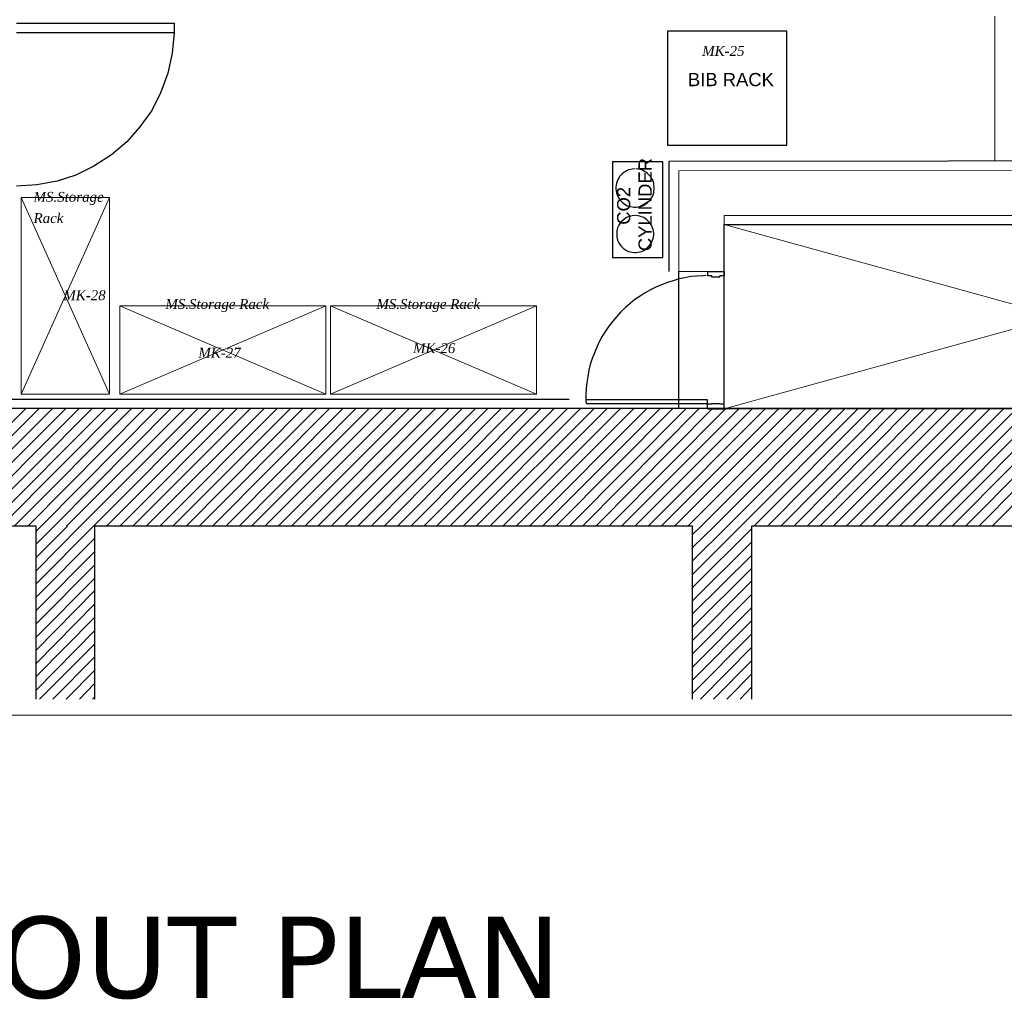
# Model space of a CAD drawing. Header units: millimetres. Extents: x 140304 to 319987, y -10756 to 142544.
# Tile 133 of 203: x 152732 to 157754, y 84516 to 89514. Entities that reach past the tile are written whole.
import ezdxf

# ---------------------------------------------------------------- set-up
doc = ezdxf.new("R2010")
doc.units = ezdxf.units.MM
doc.header["$LTSCALE"] = 10
doc.layers.get('0').update_dxf_attribs({"linetype": 'CONTINUOUS'})
doc.layers.get('Defpoints').update_dxf_attribs({"color": 253, "linetype": 'CONTINUOUS'})
for name, color, linetype, lineweight in [('A wall', 1, 'CONTINUOUS', 15), ('EQUIPMENT', 13, 'CONTINUOUS', 18), ('T', 2, 'CONTINUOUS', 20)]:
    doc.layers.add(name, color=color, linetype=linetype, lineweight=lineweight)
doc.layers.add('hatch', color=7, linetype='CONTINUOUS', lineweight=0, true_color=0x919191)
doc.layers.add('TEXT', color=150, linetype='CONTINUOUS')
doc.styles.get("Standard").update_dxf_attribs({"font": 'verdana.ttf'})

msp = doc.modelspace()

# ---------------------------------------------------------------- linework, layer by layer
for points in [[(152716.4, 89496), (153520.2, 89496)], [(153520.2, 89496), (153520.2, 89447.1)], [(156037, 89454.5), (156037, 88873.2)], [(156645.1, 89454.5), (156037, 89454.5)], [(156645.1, 88873.2), (156645.1, 89454.5)], [(153520.2, 89447.1), (152716.4, 89447.1)], [(153520.2, 89447.1), (153509.9, 89343.3)], [(153509.9, 89343.3), (153487.6, 89240.9)], [(153487.6, 89240.9), (153452, 89144.6)], [(153452, 89144.6), (153406, 89051.2)], [(153406, 89051.2), (153345.2, 88966.6)], [(153345.2, 88966.6), (153278.5, 88891)], [(153278.5, 88891), (153199.9, 88824.2)], [(156037, 88873.2), (156645.1, 88873.2)], [(153199.9, 88824.2), (153110.9, 88766.4)], [(156044.5, 88791.6), (161745.5, 88799)], [(153110.9, 88766.4), (153018.9, 88720.4)], [(156011.9, 88788.7), (155755.3, 88788.7)], [(155755.3, 88788.7), (155755.3, 88300.6)], [(155847.2, 88750.1), (155836.8, 88747.1)], [(155856.1, 88751.6), (155847.2, 88750.1)], [(155870.9, 88753), (155856.1, 88751.6)], [(155885.7, 88751.6), (155876.8, 88753)], [(155896.2, 88750.1), (155885.7, 88751.6)], [(155905.1, 88747.1), (155896.2, 88750.1)], [(156011.9, 88300.6), (156011.9, 88788.7)], [(156044.5, 88229.5), (156044.5, 88791.6)], [(153018.9, 88720.4), (152922.6, 88689.3)], [(155783.4, 88698.2), (155779, 88689.3)], [(155787.9, 88705.6), (155783.4, 88698.2)], [(155792.3, 88713), (155787.9, 88705.6)], [(155798.3, 88720.4), (155792.3, 88713)], [(155805.7, 88727.8), (155798.3, 88720.4)], [(155813.1, 88733.7), (155805.7, 88727.8)], [(155820.5, 88738.2), (155813.1, 88733.7)], [(155827.9, 88742.7), (155820.5, 88738.2)], [(155836.8, 88747.1), (155827.9, 88742.7)], [(155913.9, 88742.7), (155905.1, 88747.1)], [(155921.4, 88738.2), (155913.9, 88742.7)], [(155930.2, 88733.7), (155921.4, 88738.2)], [(155936.2, 88727.8), (155930.2, 88733.7)], [(155943.6, 88720.4), (155936.2, 88727.8)], [(155949.6, 88713), (155943.6, 88720.4)], [(155955.4, 88705.6), (155949.6, 88713)], [(155959.9, 88698.2), (155955.4, 88705.6)], [(155962.9, 88689.3), (155959.9, 88698.2)], [(152818.7, 88671.4), (152716.4, 88664)], [(152922.6, 88689.3), (152818.7, 88671.4)], [(155774.5, 88669.9), (155773.1, 88659.6)], [(155773.1, 88659.6), (155773.1, 88649.2)], [(155773.1, 88649.2), (155774.5, 88640.3)], [(155776, 88678.8), (155774.5, 88669.9)], [(155779, 88689.3), (155776, 88678.8)], [(155965.9, 88678.8), (155962.9, 88689.3)], [(155967.3, 88669.9), (155965.9, 88678.8)], [(155968.8, 88659.6), (155967.3, 88669.9)], [(155967.3, 88640.3), (155968.8, 88649.2)], [(155968.8, 88649.2), (155968.8, 88659.6)], [(155774.5, 88640.3), (155776, 88629.9)], [(155776, 88629.9), (155779, 88621)], [(155779, 88621), (155783.4, 88612.2)], [(155783.4, 88612.2), (155787.9, 88604.7)], [(155787.9, 88604.7), (155792.3, 88595.9)], [(155949.6, 88595.9), (155955.4, 88604.7)], [(155955.4, 88604.7), (155959.9, 88612.2)], [(155959.9, 88612.2), (155962.9, 88621)], [(155962.9, 88621), (155965.9, 88629.9)], [(155965.9, 88629.9), (155967.3, 88640.3)], [(155792.3, 88595.9), (155798.3, 88589.9)], [(155798.3, 88589.9), (155805.7, 88582.5)], [(155805.7, 88582.5), (155813.1, 88576.5)], [(155813.1, 88576.5), (155820.5, 88570.6)], [(155820.5, 88570.6), (155827.9, 88566.2)], [(155827.9, 88566.2), (155836.8, 88563.1)], [(155836.8, 88563.1), (155847.2, 88560.2)], [(155847.2, 88560.2), (155856.1, 88558.8)], [(155856.1, 88558.8), (155866.5, 88557.3)], [(155866.5, 88557.3), (155876.8, 88557.3)], [(155876.8, 88557.3), (155885.7, 88558.8)], [(155885.7, 88558.8), (155896.2, 88560.2)], [(155896.2, 88560.2), (155905.1, 88563.1)], [(155905.1, 88563.1), (155913.9, 88566.2)], [(155913.9, 88566.2), (155921.4, 88570.6)], [(155921.4, 88570.6), (155930.2, 88576.5)], [(155930.2, 88576.5), (155936.2, 88582.5)], [(155936.2, 88582.5), (155943.6, 88589.9)], [(155943.6, 88589.9), (155949.6, 88595.9)], [(155826.5, 88503.9), (155811.6, 88493.4)], [(155838.3, 88508.3), (155826.5, 88503.9)], [(155847.2, 88511.3), (155838.3, 88508.3)], [(155856.1, 88512.8), (155847.2, 88511.3)], [(155870.9, 88514.2), (155856.1, 88512.8)], [(155885.7, 88512.8), (155875.4, 88514.2)], [(155894.7, 88511.3), (155885.7, 88512.8)], [(155903.6, 88508.3), (155894.7, 88511.3)], [(155915.4, 88503.9), (155903.6, 88508.3)], [(155931.7, 88493.4), (155915.4, 88503.9)], [(155782, 88452), (155779, 88443.1)], [(155787.9, 88465.3), (155782, 88452)], [(155798.3, 88480.2), (155787.9, 88465.3)], [(155811.6, 88493.4), (155798.3, 88480.2)], [(155943.6, 88480.2), (155931.7, 88493.4)], [(155954, 88465.3), (155943.6, 88480.2)], [(155959.9, 88452), (155954, 88465.3)], [(155962.9, 88443.1), (155959.9, 88452)], [(156324.7, 88468.3), (159734.4, 88468.3)], [(156324.7, 87528), (156324.7, 88468.3)], [(155779, 88443.1), (155777.5, 88434.2)], [(155777.5, 88434.2), (155777.5, 88425.3)], [(155777.5, 88425.3), (155777.5, 88414.9)], [(155777.5, 88414.9), (155777.5, 88406)], [(155777.5, 88406), (155779, 88397.1)], [(155779, 88397.1), (155782, 88388.2)], [(155959.9, 88388.2), (155962.9, 88397.1)], [(155964.4, 88434.2), (155962.9, 88443.1)], [(155962.9, 88397.1), (155964.4, 88406)], [(155965.9, 88425.3), (155964.4, 88434.2)], [(155964.4, 88406), (155965.9, 88414.9)], [(155965.9, 88414.9), (155965.9, 88425.3)], [(155782, 88388.2), (155787.9, 88374.8)], [(155787.9, 88374.8), (155798.3, 88360)], [(155798.3, 88360), (155811.6, 88346.6)], [(155811.6, 88346.6), (155826.5, 88336.3)], [(155915.4, 88336.3), (155931.7, 88346.6)], [(155931.7, 88346.6), (155943.6, 88360)], [(155943.6, 88360), (155954, 88374.8)], [(155954, 88374.8), (155959.9, 88388.2)], [(155755.3, 88300.6), (156011.9, 88300.6)], [(155826.5, 88336.3), (155838.3, 88331.8)], [(155838.3, 88331.8), (155847.2, 88328.9)], [(155847.2, 88328.9), (155856.1, 88327.4)], [(155856.1, 88327.4), (155866.5, 88325.9)], [(155866.5, 88325.9), (155875.4, 88325.9)], [(155875.4, 88325.9), (155885.7, 88327.4)], [(155885.7, 88327.4), (155894.7, 88328.9)], [(155894.7, 88328.9), (155903.6, 88331.8)], [(155903.6, 88331.8), (155915.4, 88336.3)], [(156093.4, 87528), (156093.4, 88229.5)], [(156124.5, 88196.9), (156094.9, 88190.9)], [(156155.7, 88202.8), (156124.5, 88196.9)], [(156186.8, 88205.8), (156155.7, 88202.8)], [(156219.5, 88207.2), (156186.8, 88205.8)], [(156234.3, 88208.7), (156219.5, 88207.2)], [(156240.2, 88229.5), (156324.7, 88229.5)], [(156240.2, 88229.5), (156240.2, 88208.7)], [(156240.2, 88208.7), (156261, 88208.7)], [(156261, 88208.7), (156261, 88201.3)], [(156261, 88201.3), (156304, 88201.3)], [(156304, 88208.7), (156304, 88201.3)], [(156304, 88208.7), (156324.7, 88208.7)], [(156324.7, 87528), (156324.7, 88229.5)], [(156324.7, 88229.5), (156324.7, 88208.7)], [(155977.7, 88149.4), (155949.6, 88136)], [(156005.9, 88161.2), (155977.7, 88149.4)], [(156035.6, 88173.1), (156005.9, 88161.2)], [(156065.3, 88182), (156035.6, 88173.1)], [(156094.9, 88190.9), (156065.3, 88182)], [(155896.2, 88103.4), (155869.4, 88085.7)], [(155922.8, 88119.7), (155896.2, 88103.4)], [(155949.6, 88136), (155922.8, 88119.7)], [(155822, 88045.6), (155798.3, 88023.4)], [(155845.7, 88066.3), (155822, 88045.6)], [(155869.4, 88085.7), (155845.7, 88066.3)], [(155777.5, 87999.6), (155756.8, 87975.8)], [(155787.9, 88011.5), (155777.5, 87999.6)], [(155798.3, 88023.4), (155787.9, 88011.5)], [(155737.4, 87950.7), (155719.7, 87925.5)], [(155756.8, 87975.8), (155737.4, 87950.7)], [(155703.4, 87898.7), (155688.5, 87870.6)], [(155719.7, 87925.5), (155703.4, 87898.7)], [(155688.5, 87870.6), (155675.2, 87842.4)], [(155663.3, 87814.2), (155652.9, 87784.6)], [(155675.2, 87842.4), (155663.3, 87814.2)], [(155642.6, 87754.9), (155635.1, 87725.3)], [(155652.9, 87784.6), (155642.6, 87754.9)], [(155629.2, 87694.1), (155624.8, 87663)], [(155635.1, 87725.3), (155629.2, 87694.1)], [(155624.8, 87663), (155621.8, 87631.8)], [(155621.8, 87631.8), (155620.3, 87600.7)], [(155620.3, 87600.7), (155620.3, 87569.5)], [(144273.2, 87578.4), (155534.3, 87578.4)], [(155620.3, 87569.5), (155621.8, 87553.2)], [(156240.2, 87573.9), (155623.2, 87573.9)], [(156240.2, 87553.2), (155623.2, 87553.2)], [(156240.2, 87553.2), (156240.2, 87573.9)], [(156240.2, 87528), (156240.2, 87553.2)], [(156240.2, 87553.2), (156261, 87553.2)], [(156261, 87556.2), (156304, 87556.2)], [(156304, 87553.2), (156324.7, 87553.2)], [(156324.7, 87528), (156324.7, 87553.2)], [(140828, 87532.4), (159965.8, 87532.4)], [(156240.2, 87528), (156324.7, 87528)], [(159734.4, 87528), (156324.7, 87528)], [(152815.8, 86930.3), (149762.1, 86930.3)], [(152815.8, 86047.9), (152815.8, 86930.3)], [(156164.6, 86930.3), (153113.9, 86930.3)], [(153113.9, 86930.3), (153113.9, 86047.9)], [(156164.6, 86047.9), (156164.6, 86930.3)], [(156164.6, 86887.3), (156207.6, 86930.3)], [(159517.9, 86930.3), (156464.1, 86930.3)], [(156464.1, 86930.3), (156464.1, 86047.9)]]:
    msp.add_lwpolyline(points)
at = {"layer": 'A wall', "ltscale": 0.25}
msp.add_line((157705.5, 89531.7), (157705.5, 88793.8), dxfattribs=at)
for points in [[(156093.4, 88742.7), (161696.5, 88748.5)], [(156093.4, 88229.5), (156093.4, 88742.7)], [(156324.7, 88229.5), (156324.7, 88514.2)], [(156324.7, 88514.2), (159738.8, 88514.2)], [(156093.4, 88229.5), (156324.7, 88229.5)], [(140828, 87532.4), (159965.8, 87532.4)], [(152815.8, 86930.3), (149762.1, 86930.3)], [(152815.8, 86047.9), (152815.8, 86930.3)], [(156164.6, 86930.3), (153113.9, 86930.3)], [(153113.9, 86930.3), (153113.9, 86047.9)], [(156164.6, 86047.9), (156164.6, 86930.3)], [(159517.9, 86930.3), (156464.1, 86930.3)], [(156464.1, 86930.3), (156464.1, 86047.9)]]:
    msp.add_lwpolyline(points, dxfattribs=at)
at = {"layer": 'EQUIPMENT'}
for points in [[(152740.1, 87603.6), (152740.1, 88606.2)], [(152740.1, 88606.2), (153189.5, 88606.2)], [(153189.5, 87603.6), (152740.1, 88606.2)], [(153189.5, 88606.2), (152740.1, 87603.6)], [(153189.5, 88606.2), (153189.5, 87603.6)], [(153242.9, 88054.5), (154292.9, 88054.5)], [(153242.9, 87603.6), (153242.9, 88054.5)], [(153242.9, 87603.6), (154292.9, 88054.5)], [(154292.9, 87603.6), (153242.9, 88054.5)], [(154292.9, 88054.5), (154292.9, 87603.6)], [(154318.1, 88054.5), (155368.1, 88054.5)], [(154318.1, 87603.6), (154318.1, 88054.5)], [(154318.1, 87603.6), (155368.1, 88054.5)], [(155368.1, 87603.6), (154318.1, 88054.5)], [(155368.1, 88054.5), (155368.1, 87603.6)], [(153189.5, 87603.6), (152740.1, 87603.6)], [(154292.9, 87603.6), (153242.9, 87603.6)], [(155368.1, 87603.6), (154318.1, 87603.6)]]:
    msp.add_lwpolyline(points, dxfattribs=at)
at = {"layer": 'hatch'}
for points in [[(156324.7, 87528), (159734.4, 88468.3)], [(156324.7, 88468.3), (159734.4, 87528)], [(152164.7, 86930.3), (152765.3, 87532.4)], [(152231.4, 86930.3), (152833.5, 87532.4)], [(152299.6, 86930.3), (152900.3, 87532.4)], [(152366.4, 86930.3), (152968.6, 87532.4)], [(152434.7, 86930.3), (153036.8, 87532.4)], [(152502.8, 86930.3), (153103.5, 87532.4)], [(152569.6, 86930.3), (153171.7, 87532.4)], [(152637.8, 86930.3), (153235.5, 87532.4)], [(152704.6, 86930.3), (153303.7, 87532.4)], [(152772.7, 86930.3), (153370.5, 87532.4)], [(152841, 86930.3), (153438.7, 87532.4)], [(152907.7, 86930.3), (153505.4, 87532.4)], [(152971.5, 86930.3), (153573.6, 87532.4)], [(153039.7, 86930.3), (153641.9, 87532.4)], [(153108, 86930.3), (153708.6, 87532.4)], [(153174.6, 86930.3), (153776.8, 87532.4)], [(153242.9, 86930.3), (153843.6, 87532.4)], [(153309.7, 86930.3), (153911.8, 87532.4)], [(153377.9, 86930.3), (153980, 87532.4)], [(153446.1, 86930.3), (154046.7, 87532.4)], [(153512.8, 86930.3), (154114.9, 87532.4)], [(153581, 86930.3), (154178.7, 87532.4)], [(153647.8, 86930.3), (154246.9, 87532.4)], [(153716, 86930.3), (154313.7, 87532.4)], [(153784.2, 86930.3), (154381.9, 87532.4)], [(153851, 86930.3), (154448.6, 87532.4)], [(153914.7, 86930.3), (154516.9, 87532.4)], [(153983, 86930.3), (154585.1, 87532.4)], [(154051.2, 86930.3), (154651.9, 87532.4)], [(154117.9, 86930.3), (154720.1, 87532.4)], [(154186.1, 86930.3), (154786.8, 87532.4)], [(154252.9, 86930.3), (154855, 87532.4)], [(154321.1, 86930.3), (154923.3, 87532.4)], [(154389.4, 86930.3), (154989.9, 87532.4)], [(154456, 86930.3), (155058.2, 87532.4)], [(154524.3, 86930.3), (155122, 87532.4)], [(154591.1, 86930.3), (155190.2, 87532.4)], [(154659.3, 86930.3), (155256.9, 87532.4)], [(154727.4, 86930.3), (155325.2, 87532.4)], [(154794.2, 86930.3), (155391.9, 87532.4)], [(154858, 86930.3), (155460.1, 87532.4)], [(154926.2, 86930.3), (155528.3, 87532.4)], [(154994.4, 86930.3), (155595.1, 87532.4)], [(155061.2, 86930.3), (155663.3, 87532.4)], [(155129.4, 86930.3), (155730, 87532.4)], [(155196.1, 86930.3), (155798.3, 87532.4)], [(155264.4, 86930.3), (155866.5, 87532.4)], [(155332.6, 86930.3), (155933.3, 87532.4)], [(155399.3, 86930.3), (156001.4, 87532.4)], [(155467.5, 86930.3), (156065.3, 87532.4)], [(155534.3, 86930.3), (156133.4, 87532.4)], [(155602.5, 86930.3), (156200.2, 87532.4)], [(155670.8, 86930.3), (156268.4, 87532.4)], [(155737.4, 86930.3), (156335.2, 87532.4)], [(155801.2, 86930.3), (156403.3, 87532.4)], [(155869.4, 86930.3), (156471.6, 87532.4)], [(155937.7, 86930.3), (156538.3, 87532.4)], [(156004.4, 86930.3), (156606.6, 87532.4)], [(156072.7, 86930.3), (156673.3, 87532.4)], [(156139.4, 86930.3), (156741.5, 87532.4)], [(156207.6, 86930.3), (156809.7, 87532.4)], [(156275.8, 86930.3), (156876.5, 87532.4)], [(156342.6, 86930.3), (156944.7, 87532.4)], [(156410.7, 86930.3), (157011.4, 87532.4)], [(156477.5, 86930.3), (157076.7, 87532.4)], [(156545.8, 86930.3), (157143.4, 87532.4)], [(156614, 86930.3), (157211.6, 87532.4)], [(156680.7, 86930.3), (157278.4, 87532.4)], [(156748.9, 86930.3), (157346.6, 87532.4)], [(156812.7, 86930.3), (157414.8, 87532.4)], [(156880.9, 86930.3), (157481.6, 87532.4)], [(156947.7, 86930.3), (157549.8, 87532.4)], [(157015.9, 86930.3), (157616.5, 87532.4)], [(157082.6, 86930.3), (157684.7, 87532.4)], [(157150.8, 86930.3), (157753, 87532.4)], [(157219.1, 86930.3), (157819.7, 87532.4)], [(157285.8, 86930.3), (157888, 87532.4)], [(157354, 86930.3), (157954.7, 87532.4)], [(157420.8, 86930.3), (158020, 87532.4)], [(157489, 86930.3), (158086.6, 87532.4)], [(157557.2, 86930.3), (158154.9, 87532.4)], [(157623.9, 86930.3), (158221.7, 87532.4)], [(157692.1, 86930.3), (158289.9, 87532.4)], [(152815.8, 86905.1), (152841, 86930.3)], [(152815.8, 86838.3), (152907.7, 86930.3)], [(152815.8, 86770.1), (152976, 86930.3)], [(152815.8, 86701.9), (153039.7, 86930.3)], [(152815.8, 86635.2), (153108, 86930.3)], [(156164.6, 86820.6), (156275.8, 86930.3)], [(156164.6, 86752.3), (156342.6, 86930.3)], [(156164.6, 86684.1), (156410.7, 86930.3)], [(156164.6, 86617.4), (156464.1, 86915.5)], [(152815.8, 86567), (153113.9, 86866.6)], [(156164.6, 86549.2), (156464.1, 86848.7)], [(152815.8, 86500.2), (153113.9, 86798.3)], [(156164.6, 86482.4), (156464.1, 86780.6)], [(152815.8, 86432), (153113.9, 86731.5)], [(156164.6, 86414.2), (156464.1, 86713.8)], [(152815.8, 86363.8), (153113.9, 86663.3)], [(156164.6, 86345.9), (156464.1, 86648.5)], [(152815.8, 86297), (153113.9, 86599.6)], [(156164.6, 86279.3), (156464.1, 86581.8)], [(152815.8, 86228.8), (153113.9, 86531.3)], [(156164.6, 86211), (156464.1, 86513.6)], [(152815.8, 86162.1), (153113.9, 86464.6)], [(156164.6, 86144.2), (156464.1, 86446.8)], [(152815.8, 86093.9), (153113.9, 86396.4)], [(156164.6, 86076), (156464.1, 86378.6)], [(152833.5, 86047.9), (153113.9, 86328.2)], [(156204.7, 86047.9), (156464.1, 86310.4)], [(152900.3, 86047.9), (153113.9, 86261.4)], [(156271.3, 86047.9), (156464.1, 86243.6)], [(152968.6, 86047.9), (153113.9, 86193.2)], [(156339.6, 86047.9), (156464.1, 86175.4)], [(153036.8, 86047.9), (153113.9, 86126.5)], [(156406.4, 86047.9), (156464.1, 86108.7)], [(153103.5, 86047.9), (153113.9, 86058.2)]]:
    msp.add_lwpolyline(points, dxfattribs=at)
at = {"layer": 'T'}
msp.add_lwpolyline([(140304.4, 85966.3), (167058.2, 85966.3)], dxfattribs=at)

# ---------------------------------------------------------------- texts
at = {"layer": 'Defpoints', "lineweight": 5, "insert": (151570, 84938), "char_height": 414.72, "width": 6807.576, "attachment_point": 1}
msp.add_mtext('LAYOUT PLAN', dxfattribs=at)
at = {"layer": 'TEXT', "color": 1, "char_height": 50.448, "attachment_point": 7}
for s, insert in [('{\\fTimes New Roman|b0|i1|c0|p18;MK-25}', (156213.4, 89328.6)), ('{\\fTimes New Roman|b0|i1|c0|p18;MK-28}', (152954.6, 88082.1)), ('{\\fTimes New Roman|b0|i1|c0|p18;MK-26}', (154738.4, 87812.1)), ('{\\fTimes New Roman|b0|i1|c0|p18;MK-27}', (153643.3, 87789.6))]:
    msp.add_mtext(s, dxfattribs=dict(at, insert=insert))
at = {"layer": 'TEXT', "attachment_point": 7}
for s, insert, char_height in [('{\\fArial|b0|i0|c0|p18;BIB RACK}', (156140.6, 89173.7), 67.265), ('{\\fTimes New Roman|b0|i1|c0|p18;MS.Storage}', (152802.6, 88568.4), 50.448), ('{\\fTimes New Roman|b0|i1|c0|p18;Rack}', (152802.6, 88475.9), 50.448), ('{\\fTimes New Roman|b0|i1|c0|p18;MS.Storage Rack}', (153475.2, 88021.8), 50.448), ('{\\fTimes New Roman|b0|i1|c0|p18;MS.Storage Rack}', (154551.5, 88021.8), 50.448)]:
    msp.add_mtext(s, dxfattribs=dict(at, insert=insert, char_height=char_height))
at = {"layer": 'TEXT', "char_height": 67.265, "attachment_point": 1, "rotation": 90}
for s, insert in [('{\\fArial|b0|i0|c0|p18;CYLINDER}', (155888.4, 88332.9)), ('{\\fArial|b0|i0|c0|p18;CO2}', (155779, 88467.5))]:
    msp.add_mtext(s, dxfattribs=dict(at, insert=insert))

doc.saveas('drawing.dxf')
